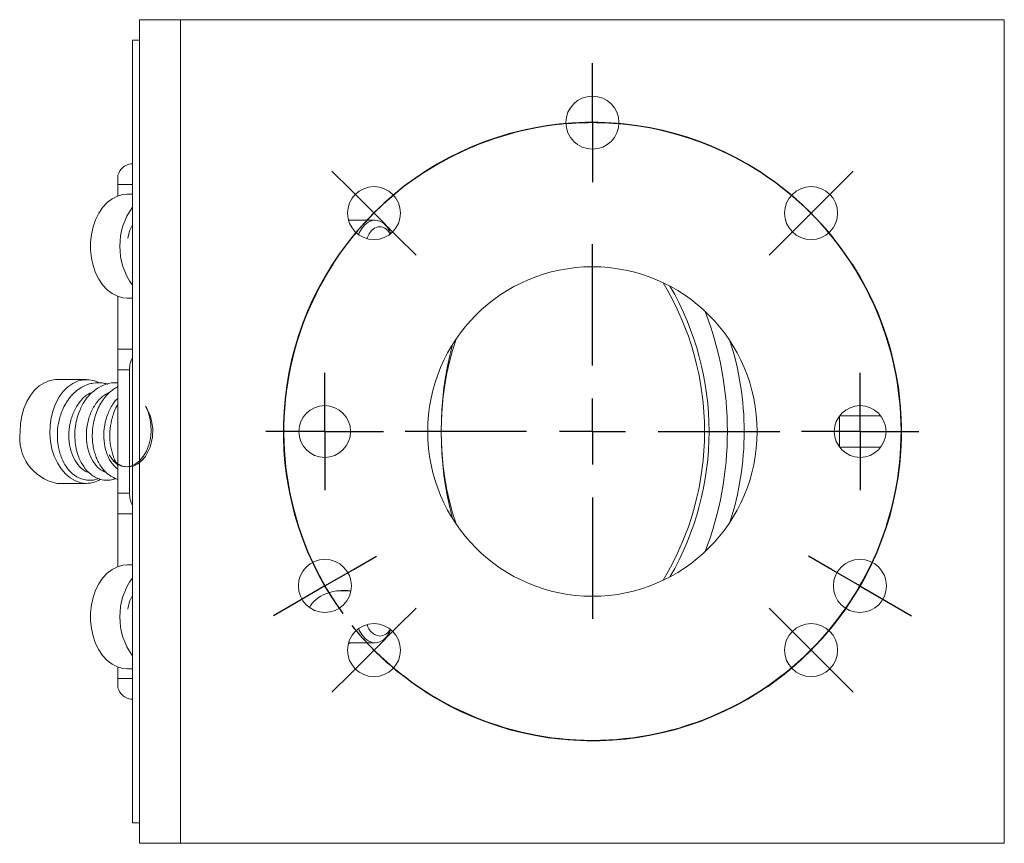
# Model space of a CAD drawing. Header units: inches. Extents: x 2 to 20.4, y 2.7 to 14.7.
# Tile 6 of 6: x 17.4 to 20.4, y 7.7 to 10.2. Entities that reach past the tile are written whole.
import ezdxf

# ---------------------------------------------------------------- set-up
doc = ezdxf.new("R2010")
doc.units = ezdxf.units.IN
doc.header["$MEASUREMENT"] = 0
doc.layers.add('SLD-0', color=7, linetype='Continuous')

# ---------------------------------------------------------------- blocks, each defined once
blk = doc.blocks.new('SW_CENTERMARKSYMBOL_8')
at = {"layer": 'SLD-0', "color": 0}
for p, q in [((0, 0.1), (0, 0.1805)), ((0, 0), (0, 0.1)), ((0, 0), (0, -0.1)), ((0, -0.1), (0, -0.1805)), ((-0.7336, -0.2039), (-0.7905, -0.147)), ((0.7344, -0.2039), (0.7913, -0.147)), ((-0.6629, -0.2746), (-0.7336, -0.2039)), ((0.6636, -0.2746), (0.7344, -0.2039)), ((-0.6629, -0.2746), (-0.5922, -0.3453)), ((0.6636, -0.2746), (0.5929, -0.3453)), ((-0.5922, -0.3453), (-0.5353, -0.4022)), ((0.5929, -0.3453), (0.5359, -0.4022)), ((0, -0.7375), (0, -0.3688)), ((0, -0.9375), (0, -0.8375)), ((-0.2, -0.9375), (-0.5687, -0.9375)), ((0, -0.9375), (-0.1, -0.9375)), ((0, -0.9375), (0, -1.0375)), ((0, -0.9375), (0.1, -0.9375)), ((0.2, -0.9375), (0.5687, -0.9375)), ((0, -1.1375), (0, -1.5063)), ((-0.7253, -1.3562), (-0.6556, -1.316)), ((0.7253, -1.3562), (0.6556, -1.316)), ((-0.8119, -1.4062), (-0.7253, -1.3562)), ((0.8119, -1.4062), (0.7253, -1.3562)), ((-0.8119, -1.4062), (-0.8985, -1.4563)), ((0.8119, -1.4062), (0.8985, -1.4563)), ((-0.8985, -1.4563), (-0.9682, -1.4965)), ((0.8985, -1.4563), (0.9682, -1.4965)), ((-0.5922, -1.5304), (-0.5353, -1.4734)), ((0.5929, -1.5304), (0.536, -1.4735)), ((-0.6629, -1.6011), (-0.5922, -1.5304)), ((0.6636, -1.6011), (0.5929, -1.5304)), ((-0.6629, -1.6011), (-0.7336, -1.6719)), ((0.6636, -1.6011), (0.7343, -1.6718)), ((-0.7336, -1.6719), (-0.7905, -1.7288)), ((0.7343, -1.6718), (0.7913, -1.7288))]:
    blk.add_line(p, q, dxfattribs=at)
for radius, start, end in [(0.938, 57.186, 212.814), (0.9375, 90, 96.1115), (0.9375, 83.8885, 90), (0.9375, 102.2231, 122.7769), (0.9375, 342.2231, 77.7769), (0.9375, 128.8885, 135), (0.938, 44.9695, 51.0777), (0.9375, 135, 141.1115), (0.938, 38.8612, 44.9695), (0.9375, 147.2231, 197.7769), (0.938, 237.2471, 32.7529), (0.9375, 203.8885, 210), (0.9375, 330, 336.1115), (0.9375, 210, 216.1115), (0.9375, 323.8885, 330), (0.9385, 321.105, 326.0196), (0.938, 218.9223, 225.0305), (0.9385, 315, 321.105), (0.9375, 222.2231, 317.7769), (0.938, 225.0305, 231.1388), (0.9385, 308.895, 315), (0.9385, 303.9804, 308.895)]:
    blk.add_arc((0, -0.9375), radius, start, end, dxfattribs=at)
blk = doc.blocks.new('SW_CENTERMARKSYMBOL_9')
at = {"layer": 'SLD-0', "color": 0}
for p, q in [((0, 0.1), (0, 0.1785)), ((0, 0), (0, 0.1)), ((-0.1, 0), (-0.1785, 0)), ((0, 0), (-0.1, 0)), ((0, 0), (0, -0.1)), ((0, 0), (0.1, 0)), ((0.1, 0), (0.1785, 0)), ((0, -0.1), (0, -0.1785))]:
    blk.add_line(p, q, dxfattribs=at)
blk = doc.blocks.new('SW_CENTERMARKSYMBOL_10')
at = {"layer": 'SLD-0', "color": 0}
for p, q in [((0, 0.1), (0, 0.1785)), ((0, 0), (0, 0.1)), ((-0.1, 0), (-0.1785, 0)), ((0, 0), (-0.1, 0)), ((0, 0), (0, -0.1)), ((0, 0), (0.1, 0)), ((0.1, 0), (0.1785, 0)), ((0, -0.1), (0, -0.1785))]:
    blk.add_line(p, q, dxfattribs=at)

msp = doc.modelspace()

# ---------------------------------------------------------------- linework, layer by layer
at = {"color": 7, "linetype": 'Continuous', "lineweight": 15}
for p, q in [((17.7694, 7.6618), (17.7694, 10.1618)), ((17.8945, 10.1618), (17.7694, 10.1618)), ((17.8945, 7.6618), (17.8945, 10.1618)), ((20.3944, 10.1618), (17.8945, 10.1618)), ((20.3944, 7.6618), (20.3944, 10.1618)), ((17.7486, 7.7243), (17.7486, 10.0993)), ((17.7486, 10.0993), (17.7694, 10.0993)), ((17.744, 9.7243), (17.7486, 9.7243)), ((17.7044, 9.6896), (17.7044, 9.6618)), ((17.7044, 9.6618), (17.7044, 9.6269)), ((17.7044, 9.6618), (17.7486, 9.6618)), ((17.7486, 9.6318), (17.7321, 9.6318)), ((18.4846, 9.5531), (18.4039, 9.5531)), ((17.7044, 9.3218), (17.7044, 9.1618)), ((17.7321, 9.3168), (17.7486, 9.3168)), ((17.7044, 9.1618), (17.7044, 9.0993)), ((17.7044, 9.1618), (17.7486, 9.1618)), ((17.7044, 9.0993), (17.7044, 8.7243)), ((17.7044, 9.0993), (17.7398, 9.0993)), ((17.7398, 8.7243), (17.7398, 9.0993)), ((17.609, 9.0693), (17.5189, 9.0693)), ((19.8944, 8.9593), (20.0194, 8.9593)), ((19.8944, 8.9593), (19.8944, 8.8643)), ((20.0194, 8.8643), (19.8944, 8.8643)), ((17.5189, 8.7543), (17.609, 8.7543)), ((17.7044, 8.7243), (17.7398, 8.7243)), ((17.7044, 8.7243), (17.7044, 8.6618)), ((17.7044, 8.6618), (17.7486, 8.6618)), ((17.7044, 8.6618), (17.7044, 8.5019)), ((17.7486, 8.5068), (17.7321, 8.5068)), ((18.4116, 8.4281), (18.3681, 8.4281)), ((18.4041, 8.2706), (18.4846, 8.2706)), ((17.7044, 8.1968), (17.7044, 8.1618)), ((17.7321, 8.1918), (17.7486, 8.1918)), ((17.7044, 8.1618), (17.7044, 8.1341)), ((17.7044, 8.1618), (17.7486, 8.1618)), ((17.744, 8.0993), (17.7486, 8.0993)), ((17.7486, 7.7243), (17.7694, 7.7243)), ((17.8945, 7.6618), (17.7694, 7.6618)), ((20.3944, 7.6618), (17.8945, 7.6618))]:
    msp.add_line(p, q, dxfattribs=at)
at = {"color": 7, "linetype": 'Continuous', "lineweight": 15, "flags": 128}
for points in [[(17.7321, 9.6318), (17.7193, 9.6308), (17.7026, 9.6262), (17.6865, 9.618), (17.6716, 9.6065), (17.658, 9.5919), (17.6462, 9.5745), (17.6364, 9.5548), (17.6288, 9.5332), (17.6237, 9.5102), (17.6211, 9.4864), (17.6211, 9.4623), (17.6237, 9.4384), (17.6288, 9.4155), (17.6364, 9.3938), (17.6462, 9.3741), (17.658, 9.3568), (17.6716, 9.3421), (17.6865, 9.3306), (17.7026, 9.3225), (17.7193, 9.3179), (17.7321, 9.3168)], [(18.4347, 9.5092), (18.4369, 9.5149), (18.4442, 9.5285), (18.4533, 9.5395), (18.464, 9.5475), (18.4756, 9.552), (18.4876, 9.5529), (18.4995, 9.5502), (18.5107, 9.5439), (18.5206, 9.5343), (18.5289, 9.522), (18.5328, 9.5136)], [(18.4604, 9.497), (18.4611, 9.4993), (18.4667, 9.5118), (18.4743, 9.5218), (18.4834, 9.5289), (18.4935, 9.5326), (18.5039, 9.5326), (18.514, 9.5289), (18.5231, 9.5218), (18.5307, 9.5118), (18.531, 9.5113)], [(17.4075, 8.9118), (17.4088, 8.9359), (17.4127, 8.9593), (17.4191, 8.9817), (17.4278, 9.0024), (17.4386, 9.021), (17.4514, 9.0371), (17.4657, 9.0502), (17.4812, 9.06), (17.4977, 9.0664), (17.5146, 9.0692), (17.5189, 9.0693)], [(17.609, 8.7543), (17.592, 8.7562), (17.5754, 8.7617), (17.5596, 8.7707), (17.545, 8.783), (17.5318, 8.7984), (17.5205, 8.8164), (17.5112, 8.8366), (17.5042, 8.8586), (17.4997, 8.8818), (17.4978, 8.9058), (17.4984, 8.9299), (17.5016, 8.9536), (17.5074, 8.9762), (17.5156, 8.9974), (17.5259, 9.0166), (17.5382, 9.0333), (17.5521, 9.0472), (17.5674, 9.0579), (17.5837, 9.0652), (17.6005, 9.0688), (17.6175, 9.0688), (17.6344, 9.0652), (17.6457, 9.0605)], [(17.6906, 8.8244), (17.6903, 8.8225), (17.7021, 8.8125), (17.7152, 8.8064), (17.7291, 8.8043), (17.7432, 8.8064), (17.757, 8.8125), (17.7698, 8.8224), (17.7812, 8.8358), (17.7908, 8.852), (17.7981, 8.8706), (17.803, 8.8908), (17.8052, 8.9118), (17.8047, 8.9328), (17.8015, 8.9529), (17.7958, 8.9715), (17.7879, 8.9878), (17.7879, 8.9878), (17.7879, 8.9878), (17.7879, 8.9878), (17.7879, 8.9878), (17.7879, 8.9878), (17.7879, 8.9878), (17.7879, 8.9878), (17.788, 8.9877), (17.7882, 8.9875), (17.7889, 8.9863), (17.7919, 8.9817), (17.7964, 8.9735), (17.8017, 8.961), (17.8067, 8.9437), (17.8099, 8.9212), (17.8091, 8.8942), (17.8024, 8.8645), (17.7879, 8.8358), (17.7774, 8.8235), (17.7649, 8.8135), (17.7506, 8.8069), (17.7349, 8.8043), (17.7184, 8.8066), (17.702, 8.8144), (17.6867, 8.8278), (17.6773, 8.8414)], [(17.7321, 8.5068), (17.7193, 8.5058), (17.7026, 8.5012), (17.6865, 8.493), (17.6716, 8.4815), (17.658, 8.4669), (17.6462, 8.4495), (17.6364, 8.4298), (17.6288, 8.4082), (17.6237, 8.3852), (17.6211, 8.3614), (17.6211, 8.3373), (17.6237, 8.3134), (17.6288, 8.2905), (17.6364, 8.2688), (17.6462, 8.2491), (17.658, 8.2318), (17.6716, 8.2171), (17.6865, 8.2056), (17.7026, 8.1975), (17.7193, 8.1929), (17.7321, 8.1918)], [(18.5327, 8.3097), (18.5289, 8.3017), (18.5206, 8.2893), (18.5107, 8.2798), (18.4995, 8.2735), (18.4876, 8.2707), (18.4756, 8.2716), (18.464, 8.2762), (18.4533, 8.2842), (18.4442, 8.2952), (18.4369, 8.3087), (18.4349, 8.3138)]]:
    msp.add_lwpolyline(points, dxfattribs=at)
at = {"color": 7, "linetype": 'Continuous', "lineweight": 15}
for centre, radius in [((19.1444, 9.8493), 0.0805), ((18.4815, 9.5747), 0.0805), ((19.808, 9.5747), 0.0805), ((19.1444, 8.9118), 0.5), ((18.3319, 8.9118), 0.0785), ((19.9569, 8.9118), 0.0785), ((18.3325, 8.4431), 0.0805), ((19.9563, 8.4431), 0.0805), ((18.4815, 8.2482), 0.0805), ((19.808, 8.2482), 0.0805)]:
    msp.add_circle(centre, radius, dxfattribs=at)
for centre, radius, start, end in [((17.7489, 9.6789), 0.0457, 96.098, 166.435), ((17.9108, 9.4743), 0.2007, 143.9178, 216.0822), ((18.6101, 8.9118), 0.8746, 328.9118, 31.0882), ((18.6187, 8.9118), 0.8797, 329.903, 30.097), ((18.5333, 8.9118), 1.0207, 339.081, 20.919), ((19.5784, 8.9118), 0.8931, 161.6794, 198.3206), ((19.7255, 8.9118), 1.0401, 165.3388, 194.6612), ((18.7252, 8.9146), 0.8796, 359.8167, 18.0952), ((17.8195, 9.1003), 0.0797, 152.7538, 180.7206), ((17.5474, 8.8926), 0.1412, 172.1899, 258.3389), ((18.7252, 8.909), 0.8796, 341.9048, 0.1833), ((17.6083, 8.8387), 0.0843, 270.5118, 299.9315), ((17.8195, 8.7233), 0.0797, 179.2794, 207.2462), ((17.9108, 8.3493), 0.2007, 143.9178, 216.0822), ((18.5049, 8.3354), 0.0452, 192.0653, 262.2015), ((18.4958, 8.3297), 0.0392, 274.2632, 333.0255), ((17.7489, 8.1448), 0.0457, 193.565, 263.902)]:
    msp.add_arc(centre, radius, start, end, dxfattribs=at)
for centre, start_param, end_param in [((18.3918, 9.4743), 4.502906, 4.608525), ((18.3918, 8.3493), 4.536787, 5.921105), ((18.3918, 8.3493), 1.676356, 1.780279)]:
    msp.add_ellipse(centre, major_axis=(-0.1138, 0), ratio=0.707107, start_param=start_param, end_param=end_param, dxfattribs=at)
for points, knots in [([(17.7486, 9.539), (17.7457, 9.5338), (17.7387, 9.5213), (17.736, 9.5063), (17.7344, 9.4974)], [0, 0, 0, 0, 0.410955, 1, 1, 1, 1]), ([(17.6739, 9.0552), (17.6732, 9.0555), (17.6676, 9.0576), (17.6525, 9.06), (17.6334, 9.06), (17.6141, 9.0553), (17.5978, 9.0486), (17.5799, 9.0372), (17.5628, 9.0211), (17.5486, 9.0021), (17.5381, 8.9826), (17.5306, 8.9636), (17.5239, 8.9399), (17.5197, 8.9103), (17.5208, 8.8811), (17.5246, 8.8589), (17.5291, 8.8423), (17.5357, 8.8252), (17.5452, 8.8075), (17.5584, 8.7905), (17.5747, 8.7766), (17.5924, 8.7677), (17.6097, 8.7636), (17.6257, 8.7639), (17.6374, 8.7655), (17.6431, 8.7686), (17.6446, 8.7694)], [0, 0, 0, 0, 0.005607, 0.039868, 0.102821, 0.134829, 0.173541, 0.220635, 0.272752, 0.320787, 0.364309, 0.403433, 0.438392, 0.505232, 0.571456, 0.604437, 0.637725, 0.675203, 0.717941, 0.766101, 0.818809, 0.868184, 0.912395, 0.951948, 0.988076, 1, 1, 1, 1]), ([(17.7044, 9.0592), (17.701, 9.0595), (17.6855, 9.0607), (17.664, 9.055), (17.6421, 9.0435), (17.6277, 9.0324), (17.6156, 9.0203), (17.606, 9.008), (17.5976, 8.9948), (17.5896, 8.9791), (17.582, 8.9591), (17.5759, 8.9344), (17.573, 8.9066), (17.5741, 8.879), (17.5784, 8.8546), (17.5847, 8.8346), (17.5921, 8.8184), (17.6034, 8.7998), (17.6178, 8.7841), (17.6357, 8.7722), (17.6522, 8.7656), (17.6704, 8.7631), (17.6861, 8.7646), (17.6948, 8.768), (17.6978, 8.7691)], [0, 0, 0, 0, 0.024577, 0.110997, 0.154412, 0.196584, 0.23408, 0.266772, 0.296725, 0.332918, 0.376418, 0.427225, 0.485263, 0.54259, 0.593727, 0.638733, 0.677637, 0.712321, 0.788077, 0.830154, 0.876279, 0.926535, 0.975268, 1, 1, 1, 1]), ([(17.6264, 9.0306), (17.6217, 9.0287), (17.6078, 9.0231), (17.5881, 9.003), (17.5695, 8.9729), (17.558, 8.937), (17.5542, 8.8991), (17.5582, 8.8624), (17.5695, 8.8296), (17.587, 8.8048), (17.6034, 8.7905), (17.6138, 8.7886), (17.6161, 8.7882)], [0, 0, 0, 0, 0.05699, 0.170646, 0.284301, 0.397945, 0.51159, 0.625246, 0.738901, 0.852545, 0.96619, 1, 1, 1, 1]), ([(17.6829, 9.0334), (17.6741, 9.0288), (17.6562, 9.0196), (17.6342, 8.9938), (17.6178, 8.9614), (17.6089, 8.9245), (17.6077, 8.8866), (17.6142, 8.8508), (17.6278, 8.8205), (17.6466, 8.7974), (17.6619, 8.7904), (17.6695, 8.787)], [0, 0, 0, 0, 0.108561, 0.220224, 0.331897, 0.443569, 0.55523, 0.666893, 0.778566, 0.890238, 1, 1, 1, 1]), ([(17.7044, 9.048), (17.7033, 9.0475), (17.6975, 9.0448), (17.6873, 9.0376), (17.6739, 9.0261), (17.661, 9.011), (17.6493, 8.9929), (17.6396, 8.9723), (17.6323, 8.9494), (17.6277, 8.9253), (17.6262, 8.9016), (17.6272, 8.8799), (17.6302, 8.8609), (17.6345, 8.8444), (17.6401, 8.8291), (17.6476, 8.8138), (17.658, 8.7983), (17.6712, 8.7841), (17.6863, 8.7737), (17.6976, 8.7682), (17.7036, 8.7669), (17.7044, 8.7668)], [0, 0, 0, 0, 0.012127, 0.059993, 0.113506, 0.172088, 0.232992, 0.295809, 0.360597, 0.427438, 0.492129, 0.551023, 0.604163, 0.651596, 0.695667, 0.745966, 0.803683, 0.868984, 0.933864, 0.991068, 1, 1, 1, 1]), ([(17.7044, 9.012), (17.7037, 9.0115), (17.6946, 9.0046), (17.6813, 8.9831), (17.667, 8.9495), (17.6606, 8.9118), (17.6621, 8.8742), (17.6711, 8.8401), (17.6856, 8.8127), (17.6985, 8.802), (17.7044, 8.7971)], [0, 0, 0, 0, 0.012008, 0.156407, 0.300809, 0.445224, 0.589638, 0.734038, 0.878439, 1, 1, 1, 1]), ([(17.7045, 8.995), (17.7023, 8.9913), (17.6968, 8.9819), (17.6904, 8.9656), (17.6834, 8.9419), (17.679, 8.9122), (17.6799, 8.8772), (17.6857, 8.849), (17.694, 8.8272), (17.6995, 8.8152), (17.7036, 8.8098), (17.7038, 8.8095)], [0, 0, 0, 0, 0.067003, 0.170766, 0.263386, 0.438676, 0.612326, 0.785273, 0.882048, 0.992568, 1, 1, 1, 1]), ([(17.7486, 8.414), (17.7457, 8.4088), (17.7387, 8.3963), (17.736, 8.3813), (17.7344, 8.3724)], [0, 0, 0, 0, 0.410955, 1, 1, 1, 1])]:
    msp.add_open_spline(points, degree=3, knots=knots, dxfattribs=at)

# ---------------------------------------------------------------- block references
at = {"layer": 'SLD-0', "color": 7}
for name, p in [('SW_CENTERMARKSYMBOL_8', (19.1444, 9.8493)), ('SW_CENTERMARKSYMBOL_9', (18.3319, 8.9118)), ('SW_CENTERMARKSYMBOL_10', (19.9569, 8.9118))]:
    msp.add_blockref(name, p, dxfattribs=at)

doc.saveas('drawing.dxf')
